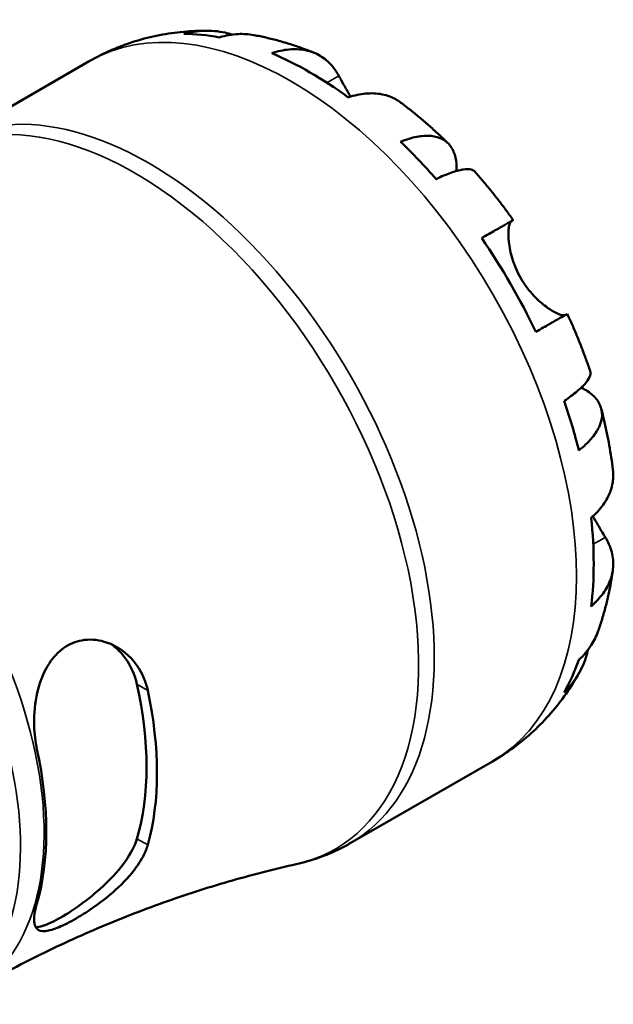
# Model space of a CAD drawing. Header units: millimetres. Extents: x 0 to 898, y 0 to 911.
# Tile 11 of 11: x 775 to 810, y 613 to 671. Entities that reach past the tile are written whole.
import ezdxf

# ---------------------------------------------------------------- set-up
doc = ezdxf.new("R2010")
doc.units = ezdxf.units.MM
doc.layers.add('Visible (ISO)', color=7, linetype='Continuous', lineweight=50)
doc.layers.add('Visible Narrow (ISO)', color=7, linetype='Continuous', lineweight=35)

msp = doc.modelspace()

# ---------------------------------------------------------------- linework, layer by layer
at = {"layer": 'Visible (ISO)'}
for p, q in [((771.092, 663.518), (779.365, 668.282)), ((794.547, 622.789), (802.819, 627.553))]:
    msp.add_line(p, q, dxfattribs=at)
for centre, major_axis, start_param, end_param in [((792.206, 648.559), (-11.648, 20.227), 5.824761, 5.960079), ((792.206, 648.559), (-11.648, 20.227), 5.364352, 5.63509), ((792.206, 648.559), (-11.648, 20.227), 5.039363, 5.174681), ((792.206, 648.559), (-11.648, 20.227), 4.578953, 4.849692), ((792.206, 648.559), (-11.648, 20.227), 4.253965, 4.389283), ((792.206, 648.559), (-11.648, 20.227), 3.793555, 4.064294), ((792.206, 648.559), (11.648, -20.227), 0.326974, 0.462292), ((768.931, 635.156), (9.719, -16.877), 0.501023, 1.073641), ((768.931, 635.156), (10.145, -17.617), 0.513368, 1.061295), ((762.744, 631.593), (-9.968, 17.31), 3.649979, 4.20787)]:
    msp.add_ellipse(centre, major_axis=major_axis, ratio=0.578093, start_param=start_param, end_param=end_param, dxfattribs=at)
for points, knots in [([(779.365, 668.282), (779.79, 668.527), (780.229, 668.748), (781.126, 669.138), (781.583, 669.307), (782.509, 669.594), (782.976, 669.711), (783.913, 669.894), (784.382, 669.961), (785.315, 670.046), (785.78, 670.065), (786.239, 670.063)], [5.4997209, 5.4997209, 5.4997209, 5.4997209, 5.5646808, 5.5646808, 5.6296408, 5.6296408, 5.6946008, 5.6946008, 5.7595607, 5.7595607, 5.8245207, 5.8245207, 5.8245207, 5.8245207]), ([(784.873, 669.877), (785.268, 669.988), (785.672, 670.048), (786.43, 670.074), (786.853, 670.04), (787.414, 669.92), (787.558, 669.882), (787.699, 669.84)], [0.1494024, 0.1494024, 0.1494024, 0.1494024, 0.2912498, 0.2912498, 0.4370651, 0.4370651, 0.4874121, 0.4874121, 0.4874121, 0.4874121]), ([(788.939, 669.809), (788.632, 669.864), (788.321, 669.882), (787.687, 669.852), (787.311, 669.79), (786.935, 669.677)], [4.2689629, 4.2689629, 4.2689629, 4.2689629, 4.3907831, 4.3907831, 4.5326305, 4.5326305, 4.5326305, 4.5326305]), ([(788.939, 669.809), (789.184, 669.764), (789.427, 669.714), (789.908, 669.604), (790.146, 669.544), (790.618, 669.415), (790.852, 669.346), (791.315, 669.198), (791.544, 669.12), (791.999, 668.955), (792.224, 668.869), (792.447, 668.778)], [5.9548362, 5.9548362, 5.9548362, 5.9548362, 5.9913094, 5.9913094, 6.0277826, 6.0277826, 6.0642559, 6.0642559, 6.1007291, 6.1007291, 6.1372023, 6.1372023, 6.1372023, 6.1372023]), ([(789.979, 668.749), (790.333, 668.869), (790.68, 668.942), (791.304, 669.001), (791.638, 668.99), (792.26, 668.864), (792.549, 668.75), (793.036, 668.464), (793.279, 668.266), (793.638, 667.846), (793.772, 667.648), (793.883, 667.439)], [0.14941, 0.14941, 0.14941, 0.14941, 0.290445, 0.290445, 0.4363418, 0.4363418, 0.5822385, 0.5822385, 0.7293467, 0.7293467, 0.8352626, 0.8352626, 0.8352626, 0.8352626]), ([(793.883, 667.439), (793.964, 667.289), (794.057, 667.12), (794.277, 666.729), (794.406, 666.507), (794.557, 666.259), (794.567, 666.244), (794.576, 666.23)], [-0.5077716, -0.5077716, -0.5077716, -0.5077716, -0.4278681, -0.4278681, -0.3402425, -0.3402425, -0.3347049, -0.3347049, -0.3347049, -0.3347049]), ([(797.499, 665.874), (797.416, 665.936), (797.331, 665.993), (797.004, 666.185), (796.715, 666.299), (796.093, 666.424), (795.759, 666.435), (795.135, 666.376), (794.788, 666.304), (794.433, 666.184)], [4.094374, 4.094374, 4.094374, 4.094374, 4.1454192, 4.1454192, 4.2913159, 4.2913159, 4.4372126, 4.4372126, 4.5782477, 4.5782477, 4.5782477, 4.5782477]), ([(797.499, 665.874), (797.691, 665.73), (797.88, 665.583), (798.256, 665.284), (798.442, 665.132), (798.81, 664.823), (798.992, 664.665), (799.353, 664.346), (799.531, 664.184), (799.885, 663.854), (800.059, 663.687), (800.232, 663.518)], [0.1518169, 0.1518169, 0.1518169, 0.1518169, 0.1884621, 0.1884621, 0.2251073, 0.2251073, 0.2617526, 0.2617526, 0.2983978, 0.2983978, 0.335043, 0.335043, 0.335043, 0.335043]), ([(797.477, 663.607), (797.815, 663.741), (798.137, 663.835), (798.698, 663.942), (798.988, 663.963), (799.506, 663.915), (799.735, 663.846), (800.099, 663.651), (800.268, 663.508), (800.529, 663.138), (800.62, 662.912), (800.72, 662.46), (800.742, 662.196), (800.73, 661.906)], [0.1494024, 0.1494024, 0.1494024, 0.1494024, 0.2912498, 0.2912498, 0.4370651, 0.4370651, 0.5828803, 0.5828803, 0.7290354, 0.7290354, 0.8751905, 0.8751905, 1.0110192, 1.0110192, 1.0110192, 1.0110192]), ([(801.802, 661.863), (801.749, 661.923), (801.675, 661.964), (801.468, 662.018), (801.302, 662.022), (800.891, 661.956), (800.646, 661.887), (800.151, 661.71), (799.858, 661.586), (799.538, 661.432)], [3.9924134, 3.9924134, 3.9924134, 3.9924134, 4.0991526, 4.0991526, 4.2449679, 4.2449679, 4.3907831, 4.3907831, 4.5326305, 4.5326305, 4.5326305, 4.5326305]), ([(801.802, 661.863), (801.96, 661.685), (802.116, 661.504), (802.424, 661.139), (802.576, 660.954), (802.876, 660.582), (803.024, 660.394), (803.317, 660.014), (803.462, 659.823), (803.747, 659.436), (803.887, 659.241), (804.026, 659.045)], [0.4497722, 0.4497722, 0.4497722, 0.4497722, 0.4856059, 0.4856059, 0.5214397, 0.5214397, 0.5572734, 0.5572734, 0.5931071, 0.5931071, 0.6289409, 0.6289409, 0.6289409, 0.6289409]), ([(802.195, 657.997), (802.498, 658.172), (802.767, 658.326), (803.207, 658.579), (803.417, 658.699), (803.743, 658.886), (803.861, 658.953), (804.001, 659.032), (804.037, 659.052), (804.013, 659.036), (803.978, 659.015), (803.923, 658.983)], [0.14941, 0.14941, 0.14941, 0.14941, 0.290445, 0.290445, 0.4363418, 0.4363418, 0.5822385, 0.5822385, 0.7293467, 0.7293467, 0.8352626, 0.8352626, 0.8352626, 0.8352626]), ([(803.923, 658.983), (803.903, 658.971), (803.884, 658.952), (803.838, 658.881), (803.813, 658.817), (803.773, 658.644), (803.759, 658.536), (803.742, 658.231), (803.748, 658.019), (803.807, 657.474), (803.874, 657.131), (804.102, 656.4), (804.265, 656.018), (804.473, 655.658)], [-0.5076659, -0.5076659, -0.5076659, -0.5076659, -0.4671899, -0.4671899, -0.4020022, -0.4020022, -0.3350664, -0.3350664, -0.2430046, -0.2430046, -0.1248886, -0.1248886, 0, 0, 0, 0]), ([(804.473, 655.658), (804.583, 655.467), (804.705, 655.284), (804.974, 654.925), (805.122, 654.752), (805.495, 654.365), (805.721, 654.17), (806.139, 653.86), (806.328, 653.745), (806.606, 653.604), (806.707, 653.563), (806.875, 653.513), (806.943, 653.503), (807.012, 653.507), (807.027, 653.51), (807.04, 653.513)], [0, 0, 0, 0, 0.0660814, 0.0660814, 0.1366745, 0.1366745, 0.238734, 0.238734, 0.3345777, 0.3345777, 0.4015785, 0.4015785, 0.4668531, 0.4668531, 0.4879872, 0.4879872, 0.4879872, 0.4879872]), ([(807.176, 653.589), (807.175, 653.589), (807.141, 653.57), (807.011, 653.497), (806.893, 653.43), (806.567, 653.243), (806.357, 653.123), (805.917, 652.87), (805.648, 652.716), (805.345, 652.541)], [4.0206832, 4.0206832, 4.0206832, 4.0206832, 4.1454192, 4.1454192, 4.2913159, 4.2913159, 4.4372126, 4.4372126, 4.5782477, 4.5782477, 4.5782477, 4.5782477]), ([(807.176, 653.589), (807.277, 653.371), (807.375, 653.152), (807.567, 652.712), (807.661, 652.491), (807.843, 652.047), (807.932, 651.825), (808.105, 651.378), (808.188, 651.154), (808.351, 650.705), (808.429, 650.479), (808.506, 650.253)], [0.9418698, 0.9418698, 0.9418698, 0.9418698, 0.977704, 0.977704, 1.0135382, 1.0135382, 1.0493723, 1.0493723, 1.0852065, 1.0852065, 1.1210407, 1.1210407, 1.1210407, 1.1210407]), ([(806.992, 648.522), (807.286, 648.721), (807.54, 648.912), (807.943, 649.249), (808.126, 649.425), (808.389, 649.746), (808.47, 649.89), (808.528, 650.095), (808.53, 650.179), (808.505, 650.253)], [0.1494024, 0.1494024, 0.1494024, 0.1494024, 0.2912498, 0.2912498, 0.4370651, 0.4370651, 0.5828803, 0.5828803, 0.6900889, 0.6900889, 0.6900889, 0.6900889]), ([(807.992, 649.303), (808.258, 649.167), (808.481, 649.013), (808.826, 648.698), (808.975, 648.508), (809.164, 648.1), (809.203, 647.883), (809.188, 647.473), (809.133, 647.241), (808.914, 646.771), (808.75, 646.532), (808.375, 646.102), (808.133, 645.871), (807.846, 645.646)], [3.667459, 3.667459, 3.667459, 3.667459, 3.8068425, 3.8068425, 3.9529976, 3.9529976, 4.0991526, 4.0991526, 4.2449679, 4.2449679, 4.3907831, 4.3907831, 4.5326305, 4.5326305, 4.5326305, 4.5326305]), ([(809.154, 648.067), (809.214, 647.833), (809.272, 647.598), (809.38, 647.127), (809.431, 646.891), (809.528, 646.419), (809.573, 646.183), (809.657, 645.709), (809.696, 645.472), (809.768, 644.998), (809.8, 644.76), (809.83, 644.522)], [1.2357307, 1.2357307, 1.2357307, 1.2357307, 1.272368, 1.272368, 1.3090053, 1.3090053, 1.3456426, 1.3456426, 1.3822799, 1.3822799, 1.4189172, 1.4189172, 1.4189172, 1.4189172]), ([(808.559, 641.717), (808.841, 641.963), (809.078, 642.226), (809.443, 642.735), (809.6, 643.029), (809.804, 643.628), (809.851, 643.934), (809.849, 644.314), (809.842, 644.417), (809.829, 644.522)], [0.14941, 0.14941, 0.14941, 0.14941, 0.290445, 0.290445, 0.4363418, 0.4363418, 0.5822385, 0.5822385, 0.6343613, 0.6343613, 0.6343613, 0.6343613]), ([(808.671, 641.817), (808.696, 641.772), (808.72, 641.727), (808.84, 641.509), (808.933, 641.346), (809.112, 641.039), (809.197, 640.897), (809.314, 640.704), (809.351, 640.644), (809.387, 640.587)], [-1.8458886, -1.8458886, -1.8458886, -1.8458886, -1.8294227, -1.8294227, -1.7655818, -1.7655818, -1.7011788, -1.7011788, -1.6696191, -1.6696191, -1.6696191, -1.6696191]), ([(809.387, 640.587), (809.511, 640.387), (809.615, 640.173), (809.798, 639.654), (809.848, 639.346), (809.851, 638.783), (809.804, 638.477), (809.6, 637.878), (809.443, 637.585), (809.078, 637.075), (808.841, 636.813), (808.559, 636.566)], [3.8923951, 3.8923951, 3.8923951, 3.8923951, 3.9983109, 3.9983109, 4.1454192, 4.1454192, 4.2913159, 4.2913159, 4.4372126, 4.4372126, 4.5782477, 4.5782477, 4.5782477, 4.5782477]), ([(809.825, 638.692), (809.792, 638.454), (809.755, 638.216), (809.671, 637.74), (809.625, 637.503), (809.522, 637.028), (809.466, 636.791), (809.343, 636.318), (809.276, 636.081), (809.132, 635.61), (809.055, 635.375), (808.972, 635.141)], [1.7168657, 1.7168657, 1.7168657, 1.7168657, 1.7533314, 1.7533314, 1.7897972, 1.7897972, 1.826263, 1.826263, 1.8627288, 1.8627288, 1.8991945, 1.8991945, 1.8991945, 1.8991945]), ([(807.846, 633.458), (808.133, 633.726), (808.375, 634.02), (808.722, 634.557), (808.865, 634.842), (808.972, 635.141)], [0.1494024, 0.1494024, 0.1494024, 0.1494024, 0.2912498, 0.2912498, 0.4155935, 0.4155935, 0.4155935, 0.4155935]), ([(776.323, 628.27), (776.3, 628.375), (776.28, 628.481), (776.189, 629.029), (776.155, 629.493), (776.171, 630.569), (776.247, 631.182), (776.544, 632.308), (776.756, 632.822), (777.282, 633.621), (777.566, 633.924), (778.212, 634.376), (778.561, 634.522), (779.365, 634.672), (779.813, 634.641), (780.753, 634.369), (781.233, 634.089), (782.022, 633.35), (782.336, 632.901), (782.644, 632.164), (782.718, 631.928), (782.77, 631.683)], [-1.526725, -1.526725, -1.526725, -1.526725, -1.491728, -1.491728, -1.349818, -1.349818, -1.167107, -1.167107, -0.994354, -0.994354, -0.852968, -0.852968, -0.715165, -0.715165, -0.551541, -0.551541, -0.356073, -0.356073, -0.169926, -0.169926, -0.087686, -0.087686, -0.087686, -0.087686]), ([(780.663, 634.362), (780.962, 634.144), (781.243, 633.867), (781.794, 633.104), (782.023, 632.578), (782.142, 632.045)], [1.7328444, 1.7328444, 1.7328444, 1.7328444, 1.863693, 1.863693, 2.0416171, 2.0416171, 2.0416171, 2.0416171]), ([(808.382, 634.053), (808.347, 633.9), (808.306, 633.749), (808.126, 633.195), (807.943, 632.813), (807.54, 632.171), (807.286, 631.851), (806.992, 631.566)], [4.1914857, 4.1914857, 4.1914857, 4.1914857, 4.2449679, 4.2449679, 4.3907831, 4.3907831, 4.5326305, 4.5326305, 4.5326305, 4.5326305]), ([(807.852, 632.677), (807.623, 632.272), (807.372, 631.875), (806.827, 631.099), (806.533, 630.721), (805.899, 629.992), (805.561, 629.642), (804.842, 628.976), (804.462, 628.66), (803.666, 628.073), (803.25, 627.8), (802.819, 627.553)], [2.0294153, 2.0294153, 2.0294153, 2.0294153, 2.0951579, 2.0951579, 2.1609004, 2.1609004, 2.226643, 2.226643, 2.2923856, 2.2923856, 2.3581282, 2.3581282, 2.3581282, 2.3581282]), ([(782.142, 623.052), (782.023, 622.655), (781.794, 622.203), (781.159, 621.3), (780.754, 620.848), (779.94, 620.066), (779.479, 619.679), (778.557, 618.992), (778.098, 618.691), (777.707, 618.466), (777.316, 618.241), (776.952, 618.068), (776.502, 617.931), (776.363, 617.909), (776.248, 617.912)], [-0.6877666, -0.6877666, -0.6877666, -0.6877666, -0.5098425, -0.5098425, -0.3319185, -0.3319185, -0.1659592, -0.1659592, 0, 0, 0, 0.1659592, 0.1659592, 0.2596818, 0.2596818, 0.2596818, 0.2596818]), ([(794.547, 622.789), (794.351, 622.676), (794.152, 622.569), (793.747, 622.368), (793.542, 622.274), (793.126, 622.099), (792.915, 622.017), (792.49, 621.868), (792.276, 621.799), (791.843, 621.675), (791.625, 621.62), (791.407, 621.571)], [2.3581282, 2.3581282, 2.3581282, 2.3581282, 2.3938184, 2.3938184, 2.4295087, 2.4295087, 2.4651989, 2.4651989, 2.5008891, 2.5008891, 2.5365794, 2.5365794, 2.5365794, 2.5365794]), ([(782.77, 622.69), (782.743, 622.594), (782.71, 622.497), (782.541, 622.068), (782.349, 621.729), (781.78, 620.941), (781.366, 620.498), (780.458, 619.679), (779.968, 619.301), (779.08, 618.696), (778.691, 618.458), (777.983, 618.074), (777.673, 617.928), (777.096, 617.715), (776.849, 617.663), (776.44, 617.686), (776.299, 617.783), (776.145, 618.149), (776.141, 618.429), (776.234, 618.94), (776.273, 619.103), (776.323, 619.277)], [-1.535587, -1.535587, -1.535587, -1.535587, -1.492935, -1.492935, -1.349915, -1.349915, -1.158846, -1.158846, -0.975972, -0.975972, -0.830252, -0.830252, -0.694045, -0.694045, -0.540095, -0.540095, -0.362579, -0.362579, -0.174284, -0.174284, -0.096304, -0.096304, -0.096304, -0.096304]), ([(772.583, 614.209), (773.805, 614.912), (775.047, 615.577), (777.559, 616.824), (778.828, 617.406), (781.373, 618.48), (782.649, 618.973), (785.19, 619.868), (786.455, 620.27), (788.957, 620.986), (790.193, 621.3), (791.407, 621.571)], [2.3581282, 2.3581282, 2.3581282, 2.3581282, 2.3938184, 2.3938184, 2.4295087, 2.4295087, 2.4651989, 2.4651989, 2.5008891, 2.5008891, 2.5365794, 2.5365794, 2.5365794, 2.5365794])]:
    msp.add_open_spline(points, degree=3, knots=knots, dxfattribs=at)
at = {"layer": 'Visible Narrow (ISO)'}
for p, q in [((793.883, 667.439), (793.19, 667.04)), ((803.923, 658.983), (802.199, 657.99)), ((809.387, 640.587), (808.682, 640.181)), ((782.142, 632.045), (782.77, 631.683)), ((782.77, 622.69), (782.142, 623.052))]:
    msp.add_line(p, q, dxfattribs=at)
for centre, major_axis, start_param, end_param in [((791.092, 647.917), (-11.727, 20.365), 3.141593, 6.283185), ((782.82, 643.154), (11.727, -20.365), 0, 3.141593), ((782.012, 642.688), (-11.657, 20.243), 2.963141, 6.461636), ((762.615, 631.519), (9.968, -17.31), 0, 2.177129), ((761.243, 630.729), (9.968, -17.31), 0, 2.084258)]:
    msp.add_ellipse(centre, major_axis=major_axis, ratio=0.578093, start_param=start_param, end_param=end_param, dxfattribs=at)

doc.saveas('drawing.dxf')
